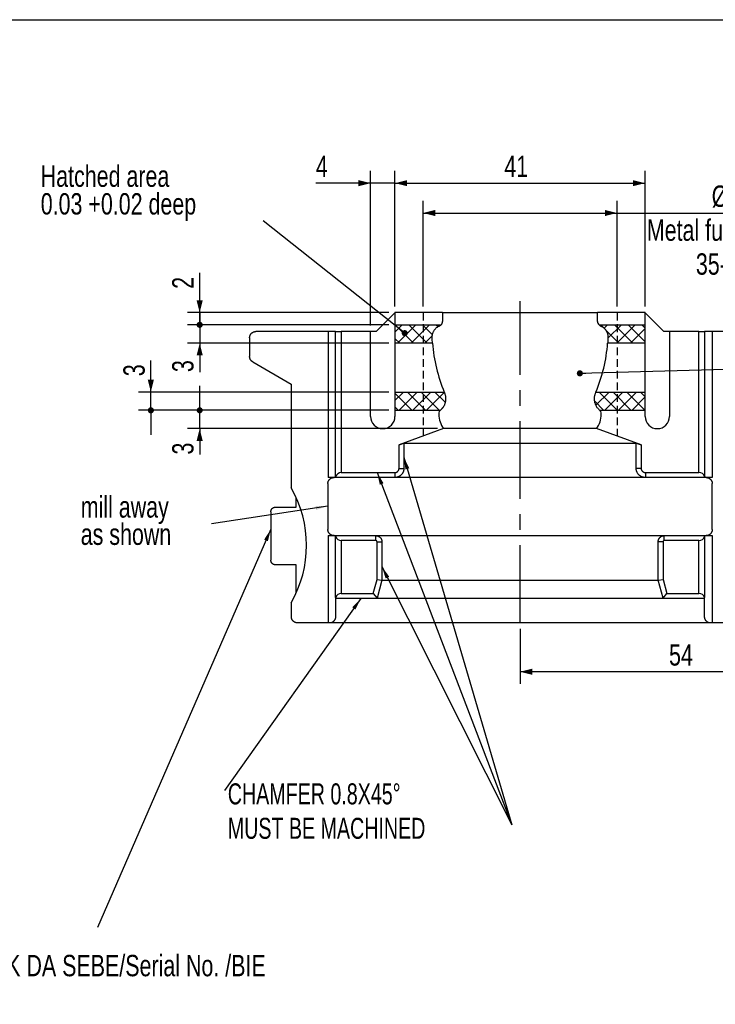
# Model space of a CAD drawing. Header units: millimetres. Extents: x 8 to 586, y 8 to 412.
# Tile 6 of 7: x 385 to 499, y 251 to 412. Entities that reach past the tile are written whole.
import ezdxf

# ---------------------------------------------------------------- set-up
doc = ezdxf.new("R2010")
doc.units = ezdxf.units.MM
doc.linetypes.add('CENTERX2', pattern=[20.32, 12.7, -2.54, 2.54, -2.54])
doc.linetypes.add('HIDDEN', pattern=[1.905, 1.27, -0.635])
for name, color, linetype in [('CENTERLINE', 4, 'CENTERX2'), ('DETAIL', 3, 'Continuous'), ('DIMENSIONS', 2, 'Continuous'), ('HATCH', 3, 'Continuous'), ('HIDDEN', 3, 'HIDDEN'), ('TEXT', 2, 'Continuous')]:
    doc.layers.add(name, color=color, linetype=linetype)
doc.layers.add('OUTLINE', color=7, linetype='Continuous', lineweight=25)
doc.styles.add('SLDTEXTSTYLE0', font='TXT', dxfattribs={"width": 0.7})
doc.styles.add('SLDTEXTSTYLE1', font='TXT', dxfattribs={"width": 0.75})
doc.dimstyles.new('SLDDIMSTYLE0', dxfattribs={"dimtxt": 0.18, "dimasz": 2, "dimexe": 0, "dimexo": 0.0625, "dimgap": 0, "dimtad": 0, "dimtih": 1, "dimtoh": 1, "dimdec": 0, "dimrnd": 1e-09, "dimzin": 0, "dimdsep": 46, "dimtxsty": 'Standard', "dimsah": 1, "dimcen": 0.09, "dimadec": 0, "dimazin": 0, "dimtfac": 2, "dimtdec": 0, "dimtofl": 0, "dimtmove": 0, "dimatfit": 3, "dimfxl": 0, "dimfrac": 2, "dimtolj": 1, "dimtzin": 0, "dimarcsym": 0})
doc.dimstyles.new('SLDDIMSTYLE1', dxfattribs={"dimtxt": 3.5, "dimasz": 2, "dimexe": 0, "dimexo": 0.0625, "dimgap": 0.875, "dimtad": 1, "dimrnd": 1e-09, "dimzin": 12, "dimdsep": 46, "dimtxsty": 'SLDTEXTSTYLE1', "dimsah": 1, "dimcen": 0.09, "dimadec": 0, "dimazin": 3, "dimtfac": 1, "dimtofl": 0, "dimtmove": 0, "dimatfit": 3, "dimfxl": 0, "dimfrac": 2, "dimtolj": 1, "dimtzin": 12, "dimarcsym": 0})
doc.dimstyles.new('SLDDIMSTYLE10', dxfattribs={"dimtxt": 0.18, "dimasz": 1, "dimexe": 0, "dimexo": 0.0625, "dimgap": 0, "dimtad": 0, "dimtih": 1, "dimtoh": 1, "dimdec": 0, "dimrnd": 1e-09, "dimzin": 0, "dimdsep": 46, "dimtxsty": 'Standard', "dimblk1": 'DOT', "dimblk2": 'DOT', "dimsah": 1, "dimcen": 0.09, "dimadec": 0, "dimazin": 0, "dimtfac": 1, "dimtdec": 0, "dimtofl": 0, "dimtmove": 0, "dimatfit": 3, "dimldrblk": 'DOT', "dimfxl": 0, "dimfrac": 2, "dimtolj": 1, "dimtzin": 0, "dimarcsym": 0})
doc.dimstyles.new('SLDDIMSTYLE12', dxfattribs={"dimtxt": 3.5, "dimasz": 1, "dimexe": 0, "dimexo": 0.0625, "dimgap": 0.875, "dimtad": 1, "dimrnd": 1e-09, "dimzin": 12, "dimdsep": 46, "dimtxsty": 'SLDTEXTSTYLE1', "dimblk1": 'DOT', "dimsah": 1, "dimcen": 0.09, "dimadec": 0, "dimazin": 3, "dimtfac": 1, "dimtmove": 0, "dimatfit": 0, "dimldrblk": 'DOT', "dimfxl": 0, "dimfrac": 2, "dimtolj": 1, "dimtzin": 12, "dimarcsym": 0})
doc.dimstyles.new('SLDDIMSTYLE15', dxfattribs={"dimtxt": 3.5, "dimasz": 2, "dimexe": 0, "dimexo": 0.0625, "dimgap": 0.875, "dimtad": 1, "dimrnd": 1e-09, "dimzin": 12, "dimdsep": 46, "dimtxsty": 'SLDTEXTSTYLE1', "dimblk2": 'DOT', "dimsah": 1, "dimcen": 0.09, "dimadec": 0, "dimazin": 3, "dimtfac": 1, "dimtmove": 0, "dimatfit": 0, "dimfxl": 0, "dimfrac": 2, "dimtolj": 1, "dimtzin": 12, "dimarcsym": 0})
doc.dimstyles.new('SLDDIMSTYLE20', dxfattribs={"dimtxt": 3.5, "dimasz": 2, "dimexe": 0, "dimexo": 0.0625, "dimgap": 0.875, "dimtad": 1, "dimrnd": 1e-09, "dimzin": 12, "dimdsep": 46, "dimtxsty": 'SLDTEXTSTYLE1', "dimsah": 1, "dimcen": 0.09, "dimadec": 0, "dimazin": 3, "dimtfac": 1, "dimtmove": 0, "dimatfit": 0, "dimfxl": 0, "dimfrac": 2, "dimtolj": 1, "dimtzin": 12, "dimarcsym": 0})

# ---------------------------------------------------------------- blocks, each defined once
blk = doc.blocks.new('SW_NOTE_0')
at = {"layer": 'TEXT', "color": 0, "char_height": 3.4396, "attachment_point": 1, "style": 'SLDTEXTSTYLE0'}
for s, insert in [('CHAMFER 0.8X45°', (-46.57, 6.79)), ('MUST BE MACHINED', (-46.57, 1.15))]:
    blk.add_mtext(s, dxfattribs=dict(at, insert=insert))
blk = doc.blocks.new('_D_27')
at = {"layer": 'DIMENSIONS'}
for p, q in [((450.76, 365.03), (450.76, 382.34)), ((482.56, 365.03), (482.56, 382.34)), ((450.76, 380.34), (482.56, 380.34)), ((482.56, 380.34), (523.02, 380.34))]:
    blk.add_line(p, q, dxfattribs=at)
for points in [[(450.76, 380.34), (452.76, 379.84), (452.76, 380.84)], [(482.56, 380.34), (480.56, 380.84), (480.56, 379.84)]]:
    blk.add_solid(points, dxfattribs=at)
at = {"layer": 'DIMENSIONS', "char_height": 3.5, "attachment_point": 1, "style": 'SLDTEXTSTYLE1'}
for s, insert in [('%%c', (498.07, 384.85)), ('31,8', (503.34, 384.9)), ('Metal full cavity', (487.44, 379.29)), ('35-40Hrc', (495.48, 373.74))]:
    blk.add_mtext(s, dxfattribs=dict(at, insert=insert))
blk = doc.blocks.new('_D_30')
at = {"layer": 'DIMENSIONS'}
for p, q in [((466.66, 312.23), (466.66, 303.22)), ((520.66, 308.3), (520.66, 303.22)), ((520.66, 305.22), (466.66, 305.22))]:
    blk.add_line(p, q, dxfattribs=at)
for points in [[(466.66, 305.22), (468.66, 304.72), (468.66, 305.72)], [(520.66, 305.22), (518.66, 305.72), (518.66, 304.72)]]:
    blk.add_solid(points, dxfattribs=at)
at = {"layer": 'DIMENSIONS', "insert": (491.08, 309.73), "char_height": 3.5, "attachment_point": 1, "style": 'SLDTEXTSTYLE1'}
blk.add_mtext('54', dxfattribs=at)
blk = doc.blocks.new('_Dot')
at = {"color": 0, "linetype": 'ByBlock', "lineweight": -2}
blk.add_line((-0.5, 0), (-1, 0), dxfattribs=at)
at = {"color": 0, "linetype": 'ByBlock', "const_width": 0.5}
blk.add_lwpolyline([(-0.25, 0, 1), (0.25, 0, 1)], format="xyb", close=True, dxfattribs=at)
blk = doc.blocks.new('_D_31')
at = {"layer": 'DIMENSIONS'}
for p, q in [((414.16, 364.03), (414.16, 370.52)), ((445.16, 364.03), (412.16, 364.03)), ((414.16, 364.03), (414.16, 362.03)), ((445.16, 362.03), (412.16, 362.03)), ((414.16, 362.03), (414.16, 358.03))]:
    blk.add_line(p, q, dxfattribs=at)
blk.add_solid([(414.16, 364.03), (414.66, 366.03), (413.66, 366.03)], dxfattribs=at)
at = {"layer": 'DIMENSIONS', "rotation": 90.0000000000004}
blk.add_blockref('_Dot', (414.16, 362.03), dxfattribs=at)
at = {"layer": 'DIMENSIONS', "insert": (409.65, 367.93), "char_height": 3.5, "attachment_point": 1, "rotation": 90, "style": 'SLDTEXTSTYLE1'}
blk.add_mtext('2', dxfattribs=at)
blk = doc.blocks.new('_D_32')
at = {"layer": 'DIMENSIONS'}
for p, q in [((414.16, 362.03), (414.16, 366.03)), ((445.16, 362.03), (412.16, 362.03)), ((414.16, 362.03), (414.16, 359.03)), ((445.16, 359.03), (412.16, 359.03)), ((414.16, 359.03), (414.16, 354.29))]:
    blk.add_line(p, q, dxfattribs=at)
blk.add_solid([(414.16, 359.03), (413.66, 357.03), (414.66, 357.03)], dxfattribs=at)
at = {"layer": 'DIMENSIONS', "rotation": 270.0000000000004}
blk.add_blockref('_Dot', (414.16, 362.03), dxfattribs=at)
at = {"layer": 'DIMENSIONS', "insert": (409.65, 354.29), "char_height": 3.5, "attachment_point": 1, "rotation": 90, "style": 'SLDTEXTSTYLE1'}
blk.add_mtext('3', dxfattribs=at)
blk = doc.blocks.new('_D_33')
at = {"layer": 'DIMENSIONS'}
for p, q in [((414.16, 348.03), (414.16, 352.03)), ((445.16, 348.03), (412.16, 348.03)), ((414.16, 345.03), (414.16, 348.03)), ((453.13, 345.03), (412.16, 345.03)), ((414.16, 345.03), (414.16, 340.78))]:
    blk.add_line(p, q, dxfattribs=at)
blk.add_solid([(414.16, 345.03), (413.66, 343.03), (414.66, 343.03)], dxfattribs=at)
at = {"layer": 'DIMENSIONS', "rotation": 270.0000000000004}
blk.add_blockref('_Dot', (414.16, 348.03), dxfattribs=at)
at = {"layer": 'DIMENSIONS', "insert": (409.65, 340.78), "char_height": 3.5, "attachment_point": 1, "rotation": 90, "style": 'SLDTEXTSTYLE1'}
blk.add_mtext('3', dxfattribs=at)
blk = doc.blocks.new('_D_34')
at = {"layer": 'DIMENSIONS'}
for p, q in [((406.16, 351.03), (406.16, 356.19)), ((445.16, 351.03), (404.16, 351.03)), ((406.16, 348.03), (406.16, 351.03)), ((445.16, 348.03), (404.16, 348.03)), ((406.16, 348.03), (406.16, 344.03))]:
    blk.add_line(p, q, dxfattribs=at)
blk.add_solid([(406.16, 351.03), (406.66, 353.03), (405.66, 353.03)], dxfattribs=at)
at = {"layer": 'DIMENSIONS', "rotation": 90.00000000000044}
blk.add_blockref('_Dot', (406.16, 348.03), dxfattribs=at)
at = {"layer": 'DIMENSIONS', "insert": (401.65, 353.61), "char_height": 3.5, "attachment_point": 1, "rotation": 90, "style": 'SLDTEXTSTYLE1'}
blk.add_mtext('3', dxfattribs=at)
blk = doc.blocks.new('_D_35')
at = {"layer": 'DIMENSIONS'}
for p, q in [((446.16, 365.03), (446.16, 387.23)), ((487.16, 365.03), (487.16, 387.23)), ((446.16, 385.23), (487.16, 385.23))]:
    blk.add_line(p, q, dxfattribs=at)
for points in [[(446.16, 385.23), (448.16, 384.73), (448.16, 385.73)], [(487.16, 385.23), (485.16, 385.73), (485.16, 384.73)]]:
    blk.add_solid(points, dxfattribs=at)
at = {"layer": 'DIMENSIONS', "insert": (464.08, 389.74), "char_height": 3.5, "attachment_point": 1, "style": 'SLDTEXTSTYLE1'}
blk.add_mtext('41', dxfattribs=at)
blk = doc.blocks.new('_D_36')
at = {"layer": 'DIMENSIONS'}
for p, q in [((442.16, 361.93), (442.16, 387.23)), ((446.16, 365.03), (446.16, 387.23)), ((442.16, 385.23), (433.2, 385.23)), ((446.16, 385.23), (442.16, 385.23)), ((446.16, 385.23), (450.16, 385.23))]:
    blk.add_line(p, q, dxfattribs=at)
for points in [[(442.16, 385.23), (440.16, 385.73), (440.16, 384.73)], [(446.16, 385.23), (448.16, 384.73), (448.16, 385.73)]]:
    blk.add_solid(points, dxfattribs=at)
at = {"layer": 'DIMENSIONS', "insert": (433.2, 389.74), "char_height": 3.5, "attachment_point": 1, "style": 'SLDTEXTSTYLE1'}
blk.add_mtext('4', dxfattribs=at)
blk = doc.blocks.new('SW_NOTE_0_7')
at = {"layer": 'TEXT', "color": 0, "char_height": 3.5, "attachment_point": 1, "style": 'SLDTEXTSTYLE1'}
for s, insert in [('mill away', (-21.45, 4.54)), ('as shown', (-21.45, 0.07))]:
    blk.add_mtext(s, dxfattribs=dict(at, insert=insert))
blk = doc.blocks.new('SW_NOTE_0_8')
at = {"layer": 'TEXT', "color": 0, "char_height": 3.5, "attachment_point": 1, "style": 'SLDTEXTSTYLE1'}
for s, insert in [('Stamp:', (-55.53, 0.04)), ('26-600 dia 25.4 500ml YAK DA SEBE/Serial No. /BIE', (-55.53, -4.48)), ('both halves', (-55.53, -9.01))]:
    blk.add_mtext(s, dxfattribs=dict(at, insert=insert))
blk = doc.blocks.new('SW_NOTE_0_9')
at = {"layer": 'TEXT', "color": 0, "char_height": 3.5, "attachment_point": 1, "style": 'SLDTEXTSTYLE1'}
for s, insert in [('Hatched area', (-36.46, 9.09)), ('0.03 +0.02 deep', (-36.46, 4.56))]:
    blk.add_mtext(s, dxfattribs=dict(at, insert=insert))

msp = doc.modelspace()

# ---------------------------------------------------------------- hatches: boundary and pattern name
at = {"layer": 'HATCH'}
h = msp.add_hatch(dxfattribs=at)
h.set_pattern_fill('NET', color=256, scale=0.5, angle=45, style=0)
edge = h.paths.add_edge_path(flags=0)
edge.add_line((446.16286, 359.02659), (452.3141, 359.02659))
edge.add_spline(control_points=[(452.3141, 359.02659), (452.30291, 359.18115), (452.28339, 359.49071), (452.26962, 359.80115), (452.26417, 359.95659)], knot_values=[0, 0, 0, 0, 0.5, 1, 1, 1, 1], weights=[1, 1, 1, 1, 1], degree=3, periodic=0)
edge.add_spline(control_points=[(452.26417, 359.95659), (452.25713, 360.15766), (452.28042, 360.3578), (452.38549, 360.74441), (452.46761, 360.93028), (452.68178, 361.26747), (452.81591, 361.42153), (453.11983, 361.67978), (453.29391, 361.78747), (453.47724, 361.86579)], knot_values=[0, 0, 0, 0, 0.25, 0.25, 0.5, 0.5, 0.75, 0.75, 1, 1, 1, 1], weights=[1, 1, 1, 1, 1, 1, 1, 1, 1, 1], degree=3, periodic=0)
edge.add_arc((453.16295, 362.60147), 0.8, 293.1325418, 314.0613306)
edge.add_line((453.7193, 362.02659), (446.16286, 362.02659))
edge.add_line((446.16286, 362.02659), (446.16286, 359.02659))
h = msp.add_hatch(dxfattribs=at)
h.set_pattern_fill('NET', color=256, scale=0.5, angle=45, style=0)
edge = h.paths.add_edge_path(flags=0)
edge.add_spline(control_points=[(479.84848, 361.86579), (480.03174, 361.7875), (480.20564, 361.67993), (480.50927, 361.42205), (480.64354, 361.26793), (480.85746, 360.93148), (480.93976, 360.74584), (481.04533, 360.35805), (481.06852, 360.15566), (481.06155, 359.95659)], knot_values=[0, 0, 0, 0, 0.25, 0.25, 0.5, 0.5, 0.75, 0.75, 1, 1, 1, 1], weights=[1, 1, 1, 1, 1, 1, 1, 1, 1, 1], degree=3, periodic=0)
edge.add_spline(control_points=[(481.06155, 359.95659), (481.05613, 359.80175), (481.04239, 359.49191), (481.02285, 359.18175), (481.01162, 359.02659)], knot_values=[0, 0, 0, 0, 0.5, 1, 1, 1, 1], weights=[1, 1, 1, 1, 1], degree=3, periodic=0)
edge.add_line((481.01162, 359.02659), (487.16286, 359.02659))
edge.add_line((487.16286, 359.02659), (487.16286, 362.02659))
edge.add_line((487.16286, 362.02659), (479.60642, 362.02659))
edge.add_arc((480.16277, 362.60147), 0.8, 225.9386694, 246.8674582)
h = msp.add_hatch(dxfattribs=at)
h.set_pattern_fill('NET', color=256, scale=0.5, angle=45, style=0)
edge = h.paths.add_edge_path(flags=0)
edge.add_line((454.25188, 351.02659), (446.16286, 351.02659))
edge.add_line((446.16286, 351.02659), (446.16286, 348.02659))
edge.add_line((446.16286, 348.02659), (453.58082, 348.02659))
edge.add_spline(control_points=[(453.58082, 348.02659), (453.7903, 348.18853), (453.97115, 348.38337), (454.26349, 348.82726), (454.37226, 349.07406), (454.503, 349.58348), (454.52624, 349.85281), (454.48469, 350.37712), (454.41933, 350.63939), (454.31465, 350.88066)], knot_values=[0, 0, 0, 0, 0.25, 0.25, 0.5, 0.5, 0.75, 0.75, 1, 1, 1, 1], weights=[1, 1, 1, 1, 1, 1, 1, 1, 1, 1], degree=3, periodic=0)
edge.add_spline(control_points=[(454.31465, 350.88066), (454.30938, 350.89281), (454.30412, 350.90496), (454.29887, 350.91712), (454.29361, 350.92927), (454.28837, 350.94143), (454.28314, 350.9536), (454.27268, 350.97791), (454.26226, 351.00224), (454.25188, 351.02659)], knot_values=[0, 0, 0, 0, 0.000039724, 0.000039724, 0.000039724, 0.000079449, 0.000079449, 0.000079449, 0.000158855, 0.000158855, 0.000158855, 0.000158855], weights=[1, 1, 1, 1, 1, 1, 1, 1, 1, 1], degree=3, periodic=0)
h = msp.add_hatch(dxfattribs=at)
h.set_pattern_fill('NET', color=256, scale=0.5, angle=45, style=0)
edge = h.paths.add_edge_path(flags=0)
edge.add_line((479.7449, 348.02659), (487.16286, 348.02659))
edge.add_line((487.16286, 348.02659), (487.16286, 351.02659))
edge.add_line((487.16286, 351.02659), (479.07384, 351.02659))
edge.add_spline(control_points=[(479.07384, 351.02659), (479.06865, 351.01441), (479.06344, 351.00223), (479.05823, 350.99006), (479.05302, 350.97788), (479.04779, 350.96571), (479.04256, 350.95355), (479.03211, 350.92924), (479.02161, 350.90494), (479.01108, 350.88066)], knot_values=[0, 0, 0, 0, 0.00003973, 0.00003973, 0.00003973, 0.000079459, 0.000079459, 0.000079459, 0.000158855, 0.000158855, 0.000158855, 0.000158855], weights=[1, 1, 1, 1, 1, 1, 1, 1, 1, 1], degree=3, periodic=0)
edge.add_spline(control_points=[(479.01108, 350.88066), (478.9585, 350.75949), (478.9155, 350.63244), (478.85191, 350.37677), (478.83076, 350.24707), (478.80984, 349.98391), (478.81033, 349.84972), (478.83306, 349.58711), (478.8551, 349.45756), (478.92057, 349.20199), (478.96452, 349.07518), (479.07121, 348.83397), (479.13406, 348.71857), (479.35109, 348.38795), (479.53503, 348.18883), (479.7449, 348.02659)], knot_values=[0, 0, 0, 0, 0.125, 0.125, 0.25, 0.25, 0.375, 0.375, 0.5, 0.5, 0.625, 0.625, 0.75, 0.75, 1, 1, 1, 1], weights=[1, 1, 1, 1, 1, 1, 1, 1, 1, 1, 1, 1, 1, 1, 1, 1], degree=3, periodic=0)

# ---------------------------------------------------------------- linework, layer by layer
at = {"layer": 'CENTERLINE'}
msp.add_line((466.66286, 313.22659), (466.66286, 365.90999), dxfattribs=at)
at = {"layer": 'DETAIL'}
for p, q in [((436.42338, 337.16861), (436.42338, 360.92659)), ((437.36307, 360.92659), (437.36307, 337.82659)), ((495.96265, 337.8449), (495.96265, 360.92659)), ((496.90235, 360.92659), (496.90235, 337.21343)), ((446.12844, 337.82659), (446.12844, 337.02659)), ((446.82899, 338.52659), (447.62834, 338.52659)), ((486.51286, 338.52659), (485.69531, 338.52659)), ((487.19516, 337.8449), (487.19516, 337.02659)), ((436.42338, 317.36861), (436.42338, 327.36457)), ((496.90235, 327.36457), (496.90235, 317.36861)), ((437.36307, 326.70659), (437.36307, 318.02659)), ((443.22651, 326.50659), (444.02605, 326.50659)), ((490.09921, 326.50659), (489.29968, 326.50659)), ((495.96265, 318.02659), (495.96265, 326.70659))]:
    msp.add_line(p, q, dxfattribs=at)
at = {"layer": 'HIDDEN'}
for p, q in [((450.76286, 364.02659), (450.76286, 343.80252)), ((482.56286, 364.02659), (482.56286, 343.80252))]:
    msp.add_line(p, q, dxfattribs=at)
at = {"layer": 'OUTLINE'}
for p, q in [((8, 412), (586, 412)), ((446.16286, 364.02659), (446.16286, 362.02659)), ((453.96286, 364.02659), (446.16286, 364.02659)), ((453.96286, 364.02659), (453.96286, 362.60147)), ((453.96286, 364.02659), (479.36286, 364.02659)), ((479.36286, 362.60147), (479.36286, 364.02659)), ((487.16286, 364.02659), (479.36286, 364.02659)), ((487.16286, 362.02659), (487.16286, 364.02659)), ((446.16286, 362.02659), (453.7192, 362.02659)), ((446.16286, 362.02659), (446.16286, 359.02659)), ((479.60642, 362.02659), (479.60652, 362.02659)), ((479.60652, 362.02659), (487.16286, 362.02659)), ((487.16286, 359.02659), (487.16286, 362.02659)), ((422.343, 359.92659), (422.343, 356.82992)), ((435.20698, 360.92659), (423.34716, 360.92659)), ((435.20698, 360.92659), (435.20698, 337.02659)), ((436.42338, 360.92659), (435.20698, 360.92659)), ((436.42338, 360.92659), (437.36307, 360.92659)), ((442.16286, 360.92659), (437.36307, 360.92659)), ((442.16286, 347.02659), (442.16286, 360.92659)), ((443.08406, 360.92659), (442.16286, 360.92659)), ((491.16286, 360.92659), (490.24167, 360.92659)), ((491.16286, 360.92659), (491.16286, 347.02659)), ((495.96265, 360.92659), (491.16286, 360.92659)), ((495.96265, 360.92659), (496.90235, 360.92659)), ((498.11874, 360.92659), (496.90235, 360.92659)), ((498.11874, 360.92659), (498.11874, 337.02659)), ((509.97856, 360.92659), (498.11874, 360.92659)), ((452.31402, 359.02659), (446.16286, 359.02659)), ((446.16286, 359.02659), (446.16286, 351.02659)), ((452.3141, 359.02659), (452.31402, 359.02659)), ((481.01171, 359.02659), (481.01162, 359.02659)), ((487.16286, 359.02659), (481.01171, 359.02659)), ((487.16286, 351.02659), (487.16286, 359.02659)), ((422.84506, 355.9639), (429.17566, 352.32659)), ((429.17566, 352.32659), (429.17566, 335.32485)), ((446.16286, 351.02659), (454.25178, 351.02659)), ((446.16286, 351.02659), (446.16286, 348.02659)), ((454.25178, 351.02659), (454.25188, 351.02659)), ((454.31465, 350.88066), (454.25188, 351.02659)), ((479.07384, 351.02659), (479.01108, 350.88066)), ((479.07384, 351.02659), (479.07394, 351.02659)), ((479.07394, 351.02659), (487.16286, 351.02659)), ((487.16286, 348.02659), (487.16286, 351.02659)), ((446.16286, 348.02659), (446.16286, 347.02659)), ((453.58073, 348.02659), (446.16286, 348.02659)), ((453.36286, 347.6129), (453.36286, 347.37659)), ((453.58082, 348.02659), (453.58073, 348.02659)), ((479.74499, 348.02659), (479.7449, 348.02659)), ((487.16286, 348.02659), (479.74499, 348.02659)), ((479.96286, 347.37659), (479.96286, 347.6129)), ((487.16286, 347.02659), (487.16286, 348.02659)), ((454.12597, 345.02659), (446.82899, 342.37071)), ((479.19976, 345.02659), (454.12597, 345.02659)), ((486.51286, 342.36484), (479.19976, 345.02659)), ((446.82899, 342.37071), (447.62834, 342.65602)), ((446.82899, 338.52659), (446.82899, 342.37071)), ((447.62834, 342.65602), (447.62834, 338.52659)), ((447.62834, 342.65602), (485.69531, 342.65602)), ((485.69531, 338.52659), (485.69531, 342.65602)), ((485.69531, 342.65602), (486.51286, 342.36484)), ((486.51286, 342.36484), (486.51286, 338.52659)), ((436.37169, 337.02659), (435.20698, 337.02659)), ((436.37169, 337.02659), (436.42338, 337.16861)), ((446.12844, 337.02659), (436.37169, 337.02659)), ((437.36307, 337.82659), (446.12844, 337.82659)), ((487.19516, 337.02659), (446.12844, 337.02659)), ((487.19516, 337.8449), (495.96265, 337.8449)), ((496.97321, 337.02659), (487.19516, 337.02659)), ((496.90235, 337.21343), (496.97321, 337.02659)), ((498.11874, 337.02659), (496.97321, 337.02659)), ((435.16584, 336.02659), (435.16584, 328.50659)), ((498.15989, 328.50659), (498.15989, 336.02659)), ((426.6021, 332.17659), (426.82682, 332.17659)), ((426.82682, 332.17659), (429.98044, 332.17659)), ((429.98044, 332.17659), (429.98044, 333.74333)), ((425.82682, 331.41026), (425.82682, 323.49293)), ((435.20698, 327.50659), (435.20698, 313.22659)), ((435.20698, 327.50659), (436.37169, 327.50659)), ((436.42338, 327.36457), (436.37169, 327.50659)), ((436.37169, 327.50659), (443.0264, 327.50659)), ((443.0264, 326.70659), (443.0264, 327.50659)), ((443.0264, 327.50659), (490.29933, 327.50659)), ((490.29932, 326.70659), (490.29933, 327.50659)), ((490.29933, 327.50659), (496.95404, 327.50659)), ((496.95404, 327.50659), (496.90235, 327.36457)), ((496.95404, 327.50659), (498.11874, 327.50659)), ((498.11874, 327.50659), (498.11874, 313.22659)), ((443.0264, 326.70659), (437.36307, 326.70659)), ((443.22651, 320.33191), (443.22651, 326.50659)), ((444.02605, 326.50659), (444.02605, 320.23006)), ((489.29968, 320.23006), (489.29968, 326.50659)), ((490.09921, 326.50659), (490.09921, 320.33191)), ((495.96265, 326.70659), (490.29932, 326.70659)), ((426.82682, 322.72659), (426.6021, 322.72659)), ((429.98044, 322.72659), (426.82682, 322.72659)), ((429.98044, 318.10985), (429.98044, 322.72659)), ((442.60845, 318.02659), (443.22651, 320.33191)), ((443.22651, 320.33191), (444.02605, 320.23006)), ((444.02608, 320.22659), (443.22865, 317.25212)), ((444.02605, 320.23006), (444.02608, 320.22659)), ((444.02608, 320.22659), (489.29965, 320.22659)), ((489.29965, 320.22659), (489.29968, 320.23006)), ((490.09708, 317.25212), (489.29965, 320.22659)), ((489.29968, 320.23006), (490.09921, 320.33191)), ((490.09921, 320.33191), (490.71727, 318.02659)), ((437.36307, 318.02659), (442.60845, 318.02659)), ((442.60845, 318.02659), (443.22865, 317.25212)), ((490.09708, 317.25212), (490.71727, 318.02659)), ((490.71727, 318.02659), (495.96265, 318.02659)), ((429.17566, 316.52833), (429.17566, 314.22659)), ((436.42021, 317.35991), (436.42338, 317.36861)), ((436.42021, 317.35991), (436.42021, 314.22659)), ((443.22266, 317.22659), (436.42344, 317.22659)), ((490.10306, 317.22659), (443.22266, 317.22659)), ((496.90228, 317.22659), (490.10306, 317.22659)), ((496.90235, 317.36861), (496.90551, 317.35991)), ((496.90551, 314.22659), (496.90551, 317.35991)), ((435.20698, 313.22659), (430.1815, 313.22659)), ((435.56009, 313.22659), (435.20698, 313.22659)), ((497.76564, 313.22659), (435.56009, 313.22659)), ((498.11874, 313.22659), (497.76564, 313.22659)), ((503.14423, 313.22659), (498.11874, 313.22659))]:
    msp.add_line(p, q, dxfattribs=at)
at = {"layer": 'OUTLINE', "flags": 128}
for points in [[(446.16286, 364.00222), (444.6244, 362.46545), (443.08406, 360.92659)], [(490.24167, 360.92659), (489.8646, 361.30332), (487.16286, 364.00222)]]:
    msp.add_lwpolyline(points, dxfattribs=at)
at = {"layer": 'OUTLINE'}
for centre, radius, start, end in [((453.16286, 362.60147), 0.8, 314.0611258, 0), ((480.16286, 362.60147), 0.8, 180, 225.9388742), ((477.24877, 360.83162), 25, 184.1404137, 203.0915199), ((456.07695, 360.83162), 25, 336.9084801, 355.8595863), ((444.16286, 347.02659), 2, 180, 0), ((453.86286, 347.6129), 0.5, 127.1172635, 180), ((457.36286, 347.37659), 4, 180, 215.9798006), ((452.11286, 349.92537), 2.4, 307.1172635, 307.7061035), ((475.96286, 347.37659), 4, 324.0201994, 0), ((481.21286, 349.92537), 2.4, 232.2938965, 232.8827365), ((479.46286, 347.6129), 0.5, 0, 52.8827365), ((489.16286, 347.02659), 2, 180, 0), ((437.36307, 336.82659), 1, 90, 160), ((412.66286, 325.92659), 19, 330.3536252, 29.6463748), ((437.36307, 327.70659), 1, 200, 270), ((495.96265, 327.70659), 1, 270, 340), ((437.36307, 317.02659), 1, 90, 160), ((495.96265, 317.02659), 1, 20, 90), ((466.66286, 318.02659), 30.25, 181.2628491, 181.515437), ((466.66286, 318.02659), 30.25, 358.484563, 358.7371509)]:
    msp.add_arc(centre, radius, start, end, dxfattribs=at)
for centre, major_axis, ratio, start_param, end_param in [((495.96265, 336.8852), (1, 0), 0.959697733, 0.34906585, 1.570796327), ((466.66286, 311.31793), (0, 25.03707), 0.963433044, 1.331503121, 1.332552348), ((466.66286, 311.31793), (0, 25.03707), 0.963433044, 4.950632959, 4.951682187)]:
    msp.add_ellipse(centre, major_axis=major_axis, ratio=ratio, start_param=start_param, end_param=end_param, dxfattribs=at)
for points, knots in [([(452.26417, 359.95659), (452.26362, 359.97879), (452.26167, 360.05709), (452.26762, 360.19179), (452.28863, 360.35937), (452.32364, 360.52463), (452.37228, 360.6862), (452.43469, 360.84296), (452.5101, 360.99411), (452.59781, 361.13848), (452.69719, 361.27483), (452.80797, 361.4021), (452.92917, 361.51976), (453.05969, 361.62701), (453.19549, 361.72036), (453.33459, 361.80097), (453.42969, 361.84418), (453.47724, 361.86579)], [0, 0, 0, 0, 0.027720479, 0.097757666, 0.168045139, 0.238332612, 0.3083698, 0.378406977, 0.448694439, 0.518981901, 0.589019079, 0.659056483, 0.72934417, 0.799631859, 0.869669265, 0.934834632, 1, 1, 1, 1]), ([(453.47724, 361.86579), (453.50433, 361.8784), (453.55674, 361.9028), (453.62907, 361.94968), (453.68218, 361.99159), (453.711, 362.01877), (453.7193, 362.02659)], [0, 0, 0, 0, 0.3065305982, 0.5931276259, 0.8829244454, 1, 1, 1, 1]), ([(479.60642, 362.02659), (479.62205, 362.01221), (479.66538, 361.97233), (479.74502, 361.91531), (479.81376, 361.88241), (479.84848, 361.86579)], [0, 0, 0, 0, 0.218115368, 0.60505731, 1, 1, 1, 1]), ([(479.84848, 361.86579), (479.88984, 361.84715), (479.97254, 361.80986), (480.10086, 361.73822), (480.23282, 361.65145), (480.36552, 361.54691), (480.48912, 361.43177), (480.6025, 361.30681), (480.70467, 361.17253), (480.79533, 361.02999), (480.87385, 360.88043), (480.94489, 360.71203), (481.00369, 360.52421), (481.04307, 360.32729), (481.06313, 360.13737), (481.06208, 360.01685), (481.06155, 359.95659)], [0, 0, 0, 0, 0.056602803, 0.113205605, 0.183245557, 0.253535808, 0.323826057, 0.393866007, 0.463905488, 0.534195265, 0.604485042, 0.674524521, 0.762089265, 0.849654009, 0.924827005, 1, 1, 1, 1]), ([(422.343, 359.92659), (422.34548, 359.97948), (422.35044, 360.08525), (422.38559, 360.22481), (422.43226, 360.34367), (422.48482, 360.44282), (422.548, 360.53564), (422.62148, 360.62068), (422.70394, 360.69711), (422.79447, 360.76408), (422.89219, 360.82031), (422.99564, 360.86551), (423.10672, 360.89975), (423.22437, 360.92222), (423.30623, 360.92513), (423.34716, 360.92659)], [0, 0, 0, 0, 0.100773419, 0.201547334, 0.272653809, 0.343986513, 0.41509413, 0.486360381, 0.557852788, 0.629120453, 0.700659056, 0.772424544, 0.843964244, 0.921982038, 1, 1, 1, 1]), ([(452.3141, 359.02659), (452.30362, 359.18145), (452.28264, 359.49121), (452.27033, 359.80145), (452.26417, 359.95659)], [0, 0, 0, 0, 0.499913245, 1, 1, 1, 1]), ([(481.06155, 359.95659), (481.05539, 359.8015), (481.04308, 359.49127), (481.02211, 359.1815), (481.01162, 359.02659)], [0, 0, 0, 0, 0.499913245, 1, 1, 1, 1]), ([(422.84506, 355.9639), (422.82609, 355.9753), (422.77484, 356.00612), (422.69695, 356.06534), (422.61451, 356.14305), (422.54141, 356.22951), (422.47885, 356.32366), (422.42716, 356.42407), (422.3826, 356.54192), (422.34983, 356.67776), (422.34528, 356.7792), (422.343, 356.82992)], [0, 0, 0, 0, 0.063349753, 0.171178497, 0.279352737, 0.387179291, 0.494600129, 0.602365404, 0.709784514, 0.854892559, 1, 1, 1, 1]), ([(453.58082, 348.02659), (453.63973, 348.07482), (453.75768, 348.17139), (453.91612, 348.33661), (454.04685, 348.49928), (454.15194, 348.65581), (454.23596, 348.80191), (454.31448, 348.96361), (454.38426, 349.14168), (454.44211, 349.33595), (454.48363, 349.53436), (454.50835, 349.73532), (454.51563, 349.93766), (454.5059, 350.14013), (454.47948, 350.34112), (454.4375, 350.53211), (454.3832, 350.71264), (454.3375, 350.82466), (454.31465, 350.88066)], [0, 0, 0, 0, 0.0719507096, 0.1440654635, 0.2160161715, 0.2690851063, 0.3222196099, 0.3752885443, 0.4389680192, 0.5028750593, 0.5667820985, 0.6304615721, 0.6941410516, 0.7580480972, 0.8219551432, 0.8856346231, 0.9428173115, 1, 1, 1, 1]), ([(479.01108, 350.88066), (478.99077, 350.83125), (478.94486, 350.71954), (478.88994, 350.53908), (478.84639, 350.34115), (478.8197, 350.1402), (478.80988, 349.93797), (478.81757, 349.73564), (478.84221, 349.53444), (478.88348, 349.33598), (478.94116, 349.14189), (479.01539, 348.95351), (479.10524, 348.77181), (479.20986, 348.5982), (479.32199, 348.44327), (479.43847, 348.30634), (479.55643, 348.186), (479.65981, 348.09373), (479.72438, 348.04278), (479.7449, 348.02659)], [0, 0, 0, 0, 0.050508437, 0.114187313, 0.178093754, 0.242000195, 0.30567907, 0.369357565, 0.433263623, 0.497169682, 0.560848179, 0.624526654, 0.688432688, 0.752338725, 0.816017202, 0.869083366, 0.92221509, 0.975281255, 1, 1, 1, 1]), ([(435.16584, 336.02659), (435.16706, 336.06407), (435.16949, 336.13883), (435.1893, 336.24953), (435.22037, 336.3572), (435.26342, 336.46074), (435.31802, 336.55866), (435.3831, 336.64992), (435.45796, 336.73358), (435.542, 336.80826), (435.63388, 336.87332), (435.73262, 336.92803), (435.83724, 336.97131), (435.94625, 337.00264), (436.05903, 337.02283), (436.13545, 337.02533), (436.17413, 337.02659)], [0, 0, 0, 0, 0.071286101, 0.142184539, 0.213310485, 0.284210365, 0.355094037, 0.426202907, 0.497089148, 0.568284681, 0.63970486, 0.710903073, 0.782666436, 0.854656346, 0.926421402, 1, 1, 1, 1]), ([(446.12844, 337.82659), (446.15907, 337.82776), (446.22031, 337.8301), (446.31062, 337.84871), (446.39763, 337.87814), (446.47999, 337.91883), (446.55629, 337.96976), (446.62529, 338.03029), (446.68583, 338.09928), (446.73686, 338.17556), (446.7775, 338.25785), (446.80687, 338.34479), (446.82555, 338.43488), (446.82784, 338.49605), (446.82899, 338.52659)], [0, 0, 0, 0, 0.083548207, 0.167017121, 0.250562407, 0.333688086, 0.416969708, 0.500226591, 0.583481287, 0.666782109, 0.750002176, 0.833186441, 0.916701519, 1, 1, 1, 1]), ([(447.62834, 338.52659), (447.62747, 338.48779), (447.62572, 338.40996), (447.61157, 338.29355), (447.58886, 338.17784), (447.55675, 338.06359), (447.51849, 337.95975), (447.47614, 337.86595), (447.4314, 337.78149), (447.38043, 337.69862), (447.32316, 337.61786), (447.25955, 337.53975), (447.17908, 337.45354), (447.07648, 337.36072), (446.98345, 337.2927), (446.91934, 337.25192), (446.89072, 337.2346), (446.86136, 337.21772), (446.83125, 337.2013), (446.8004, 337.18539), (446.7688, 337.17001), (446.73647, 337.15521), (446.69722, 337.13836), (446.64576, 337.11813), (446.57643, 337.09429), (446.48982, 337.06964), (446.38542, 337.04738), (446.26301, 337.03019), (446.17515, 337.02784), (446.12844, 337.02659)], [0, 0, 0, 0, 0.049391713, 0.099093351, 0.149105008, 0.199426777, 0.250058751, 0.28987328, 0.330416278, 0.371687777, 0.413687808, 0.456416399, 0.499873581, 0.563771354, 0.632320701, 0.646339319, 0.660537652, 0.6749157, 0.689473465, 0.704210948, 0.719128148, 0.734225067, 0.749501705, 0.77352267, 0.804636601, 0.842842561, 0.888139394, 0.940525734, 1, 1, 1, 1]), ([(487.19516, 337.02659), (487.14872, 337.02783), (487.06133, 337.03015), (486.93949, 337.04717), (486.83973, 337.06833), (486.76008, 337.09051), (486.71046, 337.10687), (486.68085, 337.11751), (486.66744, 337.12248), (486.65482, 337.12729), (486.64299, 337.13192), (486.63193, 337.13635), (486.5916, 337.15288), (486.52401, 337.18375), (486.43275, 337.2335), (486.34835, 337.28724), (486.27078, 337.34409), (486.1999, 337.40321), (486.11896, 337.47943), (486.0316, 337.57607), (485.94319, 337.69623), (485.86893, 337.82116), (485.80689, 337.9527), (485.75744, 338.09062), (485.7217, 338.2346), (485.69942, 338.38028), (485.69668, 338.47795), (485.69531, 338.52659)], [0, 0, 0, 0, 0.059134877, 0.1112802, 0.156434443, 0.188961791, 0.216554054, 0.222965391, 0.229038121, 0.234772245, 0.240167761, 0.24522467, 0.249942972, 0.295685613, 0.339782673, 0.382234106, 0.42303987, 0.462199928, 0.499714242, 0.564579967, 0.627813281, 0.689414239, 0.749382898, 0.81277185, 0.875670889, 0.938080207, 1, 1, 1, 1]), ([(486.51286, 338.52659), (486.514, 338.49676), (486.51628, 338.43712), (486.53446, 338.34917), (486.56318, 338.26445), (486.60289, 338.18428), (486.65258, 338.11004), (486.71161, 338.04291), (486.77888, 337.98403), (486.85322, 337.93442), (486.9334, 337.89492), (487.0181, 337.86638), (487.10584, 337.84824), (487.16542, 337.84601), (487.19516, 337.8449)], [0, 0, 0, 0, 0.083553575, 0.167017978, 0.250561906, 0.333685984, 0.416966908, 0.50022584, 0.583470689, 0.666772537, 0.750002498, 0.833177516, 0.916696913, 1, 1, 1, 1]), ([(497.15159, 337.02659), (497.18978, 337.02535), (497.26665, 337.02285), (497.37028, 337.00439), (497.46197, 336.97931), (497.54208, 336.94989), (497.62035, 336.9134), (497.69492, 336.87046), (497.76498, 336.82178), (497.83049, 336.76763), (497.8919, 336.70739), (497.94762, 336.64238), (497.99712, 336.57355), (498.04049, 336.5012), (498.07799, 336.4245), (498.11127, 336.33841), (498.13776, 336.24303), (498.15629, 336.1368), (498.15866, 336.06407), (498.15989, 336.02659)], [0, 0, 0, 0, 0.072619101, 0.146180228, 0.199589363, 0.253371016, 0.308331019, 0.363699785, 0.416893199, 0.470459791, 0.525208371, 0.580367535, 0.63316334, 0.686329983, 0.740670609, 0.795418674, 0.861699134, 0.928727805, 1, 1, 1, 1]), ([(425.82759, 331.41026), (425.82736, 331.41803), (425.82632, 331.45406), (425.83232, 331.51871), (425.84658, 331.60377), (425.87116, 331.68864), (425.90587, 331.77164), (425.94726, 331.84373), (425.99217, 331.90487), (426.03791, 331.95605), (426.09054, 332.00427), (426.15791, 332.05425), (426.24397, 332.10279), (426.35154, 332.14396), (426.45157, 332.16582), (426.5358, 332.17523), (426.57994, 332.17614), (426.6021, 332.17659)], [0, 0, 0, 0, 0.0211407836, 0.0981220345, 0.1786174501, 0.2595527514, 0.3420374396, 0.4251508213, 0.4835888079, 0.5423376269, 0.6022055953, 0.6625372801, 0.7456705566, 0.8307064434, 0.9138983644, 0.9567532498, 1, 1, 1, 1]), ([(436.17413, 327.50659), (436.17039, 327.5066), (436.1286, 327.50675), (436.04863, 327.51233), (435.936, 327.53276), (435.82632, 327.56561), (435.72118, 327.61085), (435.62176, 327.66751), (435.52945, 327.7348), (435.44569, 327.81218), (435.37125, 327.89825), (435.30823, 327.99021), (435.25708, 328.08645), (435.2169, 328.18606), (435.1879, 328.2903), (435.16937, 328.39779), (435.16701, 328.47036), (435.16584, 328.50659)], [0, 0, 0, 0, 0.007126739, 0.079526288, 0.152156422, 0.224554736, 0.296916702, 0.369510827, 0.441870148, 0.51383284, 0.586027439, 0.657987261, 0.725517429, 0.793047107, 0.861962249, 0.931085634, 1, 1, 1, 1]), ([(443.0264, 327.50659), (443.06873, 327.50504), (443.15064, 327.50205), (443.26752, 327.47916), (443.37318, 327.44655), (443.45308, 327.412), (443.511, 327.38165), (443.55066, 327.35843), (443.5875, 327.33457), (443.6216, 327.31036), (443.65305, 327.28603), (443.68195, 327.26184), (443.70841, 327.23798), (443.74971, 327.19807), (443.80305, 327.13897), (443.86321, 327.05675), (443.91404, 326.97009), (443.95995, 326.87036), (443.99675, 326.75737), (444.02151, 326.63214), (444.02455, 326.54816), (444.02605, 326.50659)], [0, 0, 0, 0, 0.0808577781, 0.1564616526, 0.2268103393, 0.2919026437, 0.3224861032, 0.351753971, 0.3797062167, 0.4063428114, 0.4316637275, 0.4556689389, 0.4783584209, 0.4997321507, 0.5654141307, 0.6301991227, 0.6940871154, 0.7570780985, 0.8396453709, 0.9206193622, 1, 1, 1, 1]), ([(489.29968, 326.50659), (489.30118, 326.54816), (489.30421, 326.63213), (489.32897, 326.75734), (489.36576, 326.87033), (489.41167, 326.97006), (489.45103, 327.03716), (489.48254, 327.08346), (489.50257, 327.11084), (489.52361, 327.13764), (489.54565, 327.16384), (489.56869, 327.18937), (489.60644, 327.22843), (489.66504, 327.28173), (489.75261, 327.34647), (489.84952, 327.40201), (489.9525, 327.44653), (490.05817, 327.47916), (490.17507, 327.50205), (490.25699, 327.50504), (490.29933, 327.50659)], [0, 0, 0, 0, 0.079374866, 0.160345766, 0.242912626, 0.305905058, 0.369796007, 0.39130083, 0.412905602, 0.434610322, 0.456414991, 0.478319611, 0.500324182, 0.560218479, 0.629463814, 0.708056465, 0.773154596, 0.843512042, 0.919127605, 1, 1, 1, 1]), ([(498.15989, 328.50659), (498.15849, 328.46639), (498.15591, 328.39207), (498.13646, 328.28476), (498.11029, 328.19206), (498.0777, 328.10821), (498.04094, 328.03284), (497.99741, 327.95997), (497.94794, 327.89124), (497.89325, 327.82739), (497.83363, 327.76844), (497.76852, 327.71405), (497.69906, 327.66539), (497.62616, 327.62294), (497.55004, 327.58668), (497.47023, 327.55651), (497.37719, 327.53028), (497.27069, 327.51063), (497.19147, 327.50794), (497.15159, 327.50659)], [0, 0, 0, 0, 0.076427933, 0.141324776, 0.206923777, 0.259418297, 0.312280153, 0.366297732, 0.420713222, 0.473207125, 0.526063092, 0.580056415, 0.634440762, 0.687231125, 0.740383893, 0.794675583, 0.849359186, 0.924163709, 1, 1, 1, 1]), ([(443.22651, 326.50659), (443.22577, 326.51964), (443.22427, 326.54588), (443.21235, 326.58372), (443.19378, 326.61857), (443.16868, 326.64904), (443.13821, 326.67404), (443.10339, 326.6925), (443.06566, 326.70436), (443.03947, 326.70585), (443.0264, 326.70659)], [0, 0, 0, 0, 0.124552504, 0.250557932, 0.375617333, 0.500223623, 0.625473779, 0.750001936, 0.875174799, 1, 1, 1, 1]), ([(490.29932, 326.70659), (490.28632, 326.70585), (490.26015, 326.70436), (490.22235, 326.69252), (490.18748, 326.67401), (490.15694, 326.64894), (490.13187, 326.61847), (490.11335, 326.58364), (490.10145, 326.54589), (490.09996, 326.51968), (490.09921, 326.50659)], [0, 0, 0, 0, 0.124145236, 0.24988666, 0.375043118, 0.499784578, 0.625144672, 0.749786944, 0.875063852, 1, 1, 1, 1]), ([(426.6021, 322.72659), (426.5596, 322.72821), (426.49516, 322.73066), (426.41362, 322.74562), (426.3354, 322.76552), (426.24476, 322.80001), (426.15934, 322.84801), (426.09223, 322.89761), (426.03988, 322.94514), (425.99334, 322.99677), (425.94824, 323.05798), (425.90713, 323.12922), (425.87234, 323.21118), (425.84707, 323.29692), (425.83248, 323.38297), (425.8264, 323.44857), (425.82738, 323.4846), (425.82761, 323.49293)], [0, 0, 0, 0, 0.083140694, 0.126032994, 0.169285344, 0.252342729, 0.3374559, 0.39574947, 0.454498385, 0.514493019, 0.57484373, 0.655161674, 0.736097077, 0.818736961, 0.901874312, 0.977331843, 1, 1, 1, 1]), ([(430.1815, 313.22659), (430.14047, 313.22805), (430.05843, 313.23097), (429.94024, 313.25352), (429.8284, 313.288), (429.72401, 313.33372), (429.62542, 313.39066), (429.53415, 313.45855), (429.4511, 313.53608), (429.37733, 313.62227), (429.31416, 313.71623), (429.26187, 313.81646), (429.21639, 313.93487), (429.18272, 314.07214), (429.17802, 314.17511), (429.17566, 314.22659)], [0, 0, 0, 0, 0.078127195, 0.156254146, 0.228408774, 0.300794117, 0.372947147, 0.444895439, 0.517074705, 0.589020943, 0.660588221, 0.732385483, 0.803951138, 0.901975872, 1, 1, 1, 1]), ([(436.42021, 314.22659), (436.41979, 314.204), (436.41893, 314.15807), (436.41168, 314.08622), (436.39947, 314.01314), (436.38315, 313.94596), (436.36524, 313.88765), (436.34048, 313.81972), (436.31097, 313.75454), (436.27736, 313.6924), (436.23767, 313.62777), (436.18564, 313.55644), (436.12075, 313.48355), (436.05668, 313.42393), (435.99437, 313.37521), (435.93407, 313.33552), (435.87321, 313.30216), (435.7908, 313.26583), (435.68642, 313.23387), (435.60226, 313.22902), (435.56009, 313.22659)], [0, 0, 0, 0, 0.023518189, 0.047835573, 0.077482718, 0.107971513, 0.133427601, 0.159087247, 0.211403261, 0.245838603, 0.280280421, 0.349841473, 0.420813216, 0.49205456, 0.554725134, 0.617398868, 0.680431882, 0.743466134, 0.87144804, 1, 1, 1, 1]), ([(497.76564, 313.22659), (497.72706, 313.22863), (497.64977, 313.23273), (497.53373, 313.26523), (497.43723, 313.30871), (497.3603, 313.35538), (497.2967, 313.40106), (497.2276, 313.46068), (497.16449, 313.52777), (497.11328, 313.59272), (497.07334, 313.6507), (497.03445, 313.71635), (497.00027, 313.78521), (496.97109, 313.85652), (496.94712, 313.92861), (496.92997, 313.99672), (496.91887, 314.0565), (496.9118, 314.10742), (496.90658, 314.16439), (496.90587, 314.20568), (496.90551, 314.22659)], [0, 0, 0, 0, 0.117577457, 0.235598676, 0.355049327, 0.415057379, 0.475063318, 0.554660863, 0.634555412, 0.679604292, 0.724768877, 0.770440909, 0.816392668, 0.851124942, 0.886211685, 0.921010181, 0.938903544, 0.957002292, 0.978221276, 1, 1, 1, 1])]:
    msp.add_open_spline(points, degree=3, knots=knots, dxfattribs=at)

# ---------------------------------------------------------------- block references
at = {"layer": 'TEXT'}
for name, p in [('SW_NOTE_0_9', (424.57248, 379.03365)), ('SW_NOTE_0_7', (416.11691, 329.42192)), ('SW_NOTE_0', (465.33893, 280.15015)), ('SW_NOTE_0_8', (397.39387, 263.33046))]:
    msp.add_blockref(name, p, dxfattribs=at)

# ---------------------------------------------------------------- dimensions: what is measured, and where the dimension line sits
at = {"layer": 'DIMENSIONS'}
for base, p1, p2, dimstyle, picture, middle in [((442.16286, 385.23319), (446.16286, 364.02659), (442.16286, 360.92659), 'SLDDIMSTYLE20', '_D_36', (434.49327, 385.23319)), ((487.16286, 385.23319), (446.16286, 364.02659), (487.16286, 364.02659), 'SLDDIMSTYLE1', '_D_35', (466.66286, 385.23319)), ((466.66286, 307.99975), (520.66286, 325.92659), (466.66286, 313.22659), 'SLDDIMSTYLE1', '_D_30', (493.66286, 307.99975))]:
    dim = msp.add_linear_dim(base=base, p1=p1, p2=p2, dimstyle=dimstyle, dxfattribs=at)
    dim.commit()
    dim.dimension.update_dxf_attribs({"geometry": picture, "text_midpoint": middle, "dimtype": 160})
dim = msp.add_linear_dim(base=(482.56286, 369.22542), p1=(450.76286, 364.02659), p2=(482.56286, 364.02659), text='%%c<>', dimstyle='SLDDIMSTYLE1', dxfattribs=at)
dim.commit()
dim.dimension.update_dxf_attribs({"geometry": '_D_27', "text_midpoint": (505.23031, 369.22542), "dimtype": 160})
for base, p1, p2, dimstyle, picture, middle in [((414.16286, 362.02659), (446.16286, 364.02659), (446.16286, 362.02659), 'SLDDIMSTYLE15', '_D_31', (414.16286, 369.22542)), ((414.16286, 359.02659), (446.16286, 362.02659), (446.16286, 359.02659), 'SLDDIMSTYLE12', '_D_32', (414.16286, 355.58005)), ((406.16286, 351.02659), (446.16286, 348.02659), (446.16286, 351.02659), 'SLDDIMSTYLE12', '_D_34', (406.16286, 354.89837)), ((414.16286, 348.02659), (454.12597, 345.02659), (446.16286, 348.02659), 'SLDDIMSTYLE15', '_D_33', (414.16286, 342.07037))]:
    dim = msp.add_linear_dim(base=base, p1=p1, p2=p2, angle=90, dimstyle=dimstyle, dxfattribs=at)
    dim.commit()
    dim.dimension.update_dxf_attribs({"geometry": picture, "text_midpoint": middle, "dimtype": 160})

# ---------------------------------------------------------------- leaders
at = {"layer": 'TEXT'}
for points, dimstyle in [([(447.76288, 360.66643), (424.57248, 379.03365)], 'SLDDIMSTYLE10'), ([(476.4643, 354.09136), (524.029, 355.41599), (532.029, 355.41599)], 'SLDDIMSTYLE10'), ([(447.62834, 340.35423), (465.33893, 280.15015)], 'SLDDIMSTYLE0'), ([(443.26482, 337.82659), (465.33893, 280.15015)], 'SLDDIMSTYLE0'), ([(435.16584, 332.35), (416.11691, 329.42192)], 'SLDDIMSTYLE0'), ([(425.82682, 328.56866), (397.39387, 263.33046)], 'SLDDIMSTYLE0'), ([(444.02605, 322.43116), (465.33893, 280.15015)], 'SLDDIMSTYLE0'), ([(440.58173, 317.22659), (418.22304, 285.7874)], 'SLDDIMSTYLE0')]:
    msp.add_leader(points, dimstyle=dimstyle, dxfattribs=at)

doc.saveas('drawing.dxf')
